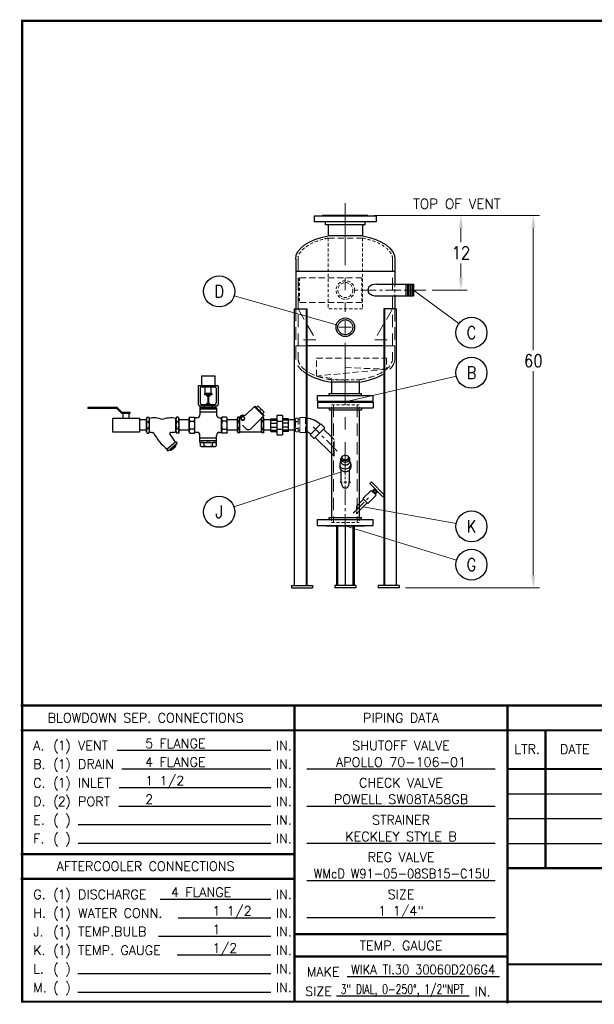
# Model space of a CAD drawing. Extents: x 0 to 254, y 0 to 158.
# Tile 1 of 3: x 0 to 92, y 0 to 158. Entities that reach past the tile are written whole.
import ezdxf
from ezdxf.enums import TextEntityAlignment as Align

# ---------------------------------------------------------------- set-up
doc = ezdxf.new("R2010")
doc.units = 0
doc.header["$LTSCALE"] = 8
doc.header["$MEASUREMENT"] = 0
for name, pattern in [('C', [2, 1.25, -0.25, 0.25, -0.25]), ('CENTER', [2, 1.25, -0.25, 0.25, -0.25]), ('CSS', [0.5, 0.3125, -0.0625, 0.0625, -0.0625]), ('H', [0.375, 0.25, -0.125]), ('HIDDEN', [0.375, 0.25, -0.125]), ('HS', [0.1875, 0.125, -0.0625]), ('HSS', [0.1025, 0.0625, -0.04])]:
    doc.linetypes.add(name, pattern=pattern)
doc.layers.get('0').update_dxf_attribs({"linetype": 'CONTINUOUS'})
doc.layers.get('DEFPOINTS').update_dxf_attribs({"linetype": 'CONTINUOUS'})
for name, color, linetype, lineweight in [('C', 4, 'C', 13), ('CSS', 4, 'CSS', 13), ('H', 5, 'H', 13), ('Hidden', 5, 'HIDDEN', 13), ('HS', 5, 'HS', 13), ('HSS', 5, 'HSS', 13), ('LEADER', 41, 'CONTINUOUS', 13)]:
    doc.layers.add(name, color=color, linetype=linetype, lineweight=lineweight)
for name, color, linetype in [('D', 2, 'CONTINUOUS'), ('Legs', 1, 'CONTINUOUS'), ('PIPING', 4, 'CONTINUOUS'), ('Q', 4, 'CONTINUOUS'), ('X', 1, 'CONTINUOUS')]:
    doc.layers.add(name, color=color, linetype=linetype)
doc.styles.add('094', font='SIMPLEX', dxfattribs={"height": 0.094})
doc.styles.add('SIMPLEX', font='simplex', dxfattribs={"height": 0.25})
doc.styles.get("Standard").update_dxf_attribs({"font": 'SIMPLEX.shx', "width": 0.875})
doc.dimstyles.get("Standard").update_dxf_attribs({"dimscale": 16, "dimtxt": 0.125, "dimasz": 0.125, "dimexe": 0.0625, "dimexo": 0.0625, "dimgap": 0.04375, "dimtad": 0, "dimtih": 1, "dimtoh": 1, "dimdec": 4, "dimzin": 12, "dimdsep": 46, "dimlunit": 5, "dimtxsty": 'Standard', "dimcen": -0.0625, "dimclrd": 256, "dimclre": 256, "dimclrt": 256, "dimadec": 0, "dimazin": 3, "dimtfac": 0.875, "dimtdec": 4, "dimtofl": 0, "dimtmove": 0, "dimatfit": 2, "dimfxl": 1, "dimtolj": 1, "dimtzin": 12, "dimlwd": 13, "dimlwe": 13, "dimarcsym": 0})

# ---------------------------------------------------------------- blocks, each defined once
blk = doc.blocks.new('*D21')
at = {"layer": 'D', "lineweight": 13, "transparency": 16777216}
for p, q in [((56.74, 126.74), (83.39, 126.74)), ((82.39, 124.74), (82.39, 105.04)), ((82.39, 68.74), (82.39, 101.64)), ((61.77, 66.74), (83.39, 66.74))]:
    blk.add_line(p, q, dxfattribs=at)
at = {"layer": 'D', "transparency": 16777216}
for points in [[(82.05, 124.74), (82.72, 124.74), (82.39, 126.74)], [(82.05, 68.74), (82.72, 68.74), (82.39, 66.74)]]:
    blk.add_solid(points, dxfattribs=at)
at = {"layer": 'DEFPOINTS', "color": 0, "transparency": 16777216}
for p in [(55.74, 126.74), (82.39, 126.74), (60.77, 66.74)]:
    blk.add_point(p, dxfattribs=at)
at = {"layer": 'D', "transparency": 16777216, "insert": (82.39, 103.34), "char_height": 2, "attachment_point": 5}
blk.add_mtext('\\A1;60', dxfattribs=at)
blk = doc.blocks.new('*D30')
at = {"layer": 'D', "lineweight": 13, "transparency": 16777216}
for p, q in [((56.74, 126.74), (71.72, 126.74)), ((70.72, 124.74), (70.72, 122.44)), ((70.72, 116.74), (70.72, 119.04)), ((66.09, 114.74), (71.72, 114.74))]:
    blk.add_line(p, q, dxfattribs=at)
at = {"layer": 'D', "transparency": 16777216}
for points in [[(70.39, 124.74), (71.05, 124.74), (70.72, 126.74)], [(70.39, 116.74), (71.05, 116.74), (70.72, 114.74)]]:
    blk.add_solid(points, dxfattribs=at)
at = {"layer": 'DEFPOINTS', "color": 0, "transparency": 16777216}
for p in [(55.74, 126.74), (65.09, 114.74), (70.72, 114.74)]:
    blk.add_point(p, dxfattribs=at)
at = {"layer": 'D', "transparency": 16777216, "insert": (70.72, 120.74), "char_height": 2, "attachment_point": 5}
blk.add_mtext('\\A1;12', dxfattribs=at)
blk = doc.blocks.new('F5150')
for p, q in [((-1, -5), (-1, 5)), ((-0.0625, 5), (-1, 5)), ((-0.0625, -5), (-0.0625, 5)), ((-1.5, -3.21875), (-1.5, 3.21875)), ((-1.5, 3.21875), (-1, 3.21875)), ((0, 3.65625), (-0.0625, 3.65625)), ((0, -3.65625), (0, 3.65625)), ((-1.5, -3.21875), (-1, -3.21875)), ((0, -3.65625), (-0.0625, -3.65625)), ((-0.0625, -5), (-1, -5))]:
    blk.add_line(p, q)
blk = doc.blocks.new('F4150')
at = {"linetype": 'CENTER'}
for p, q in [((-3.09375, 0), (-3.09375, -0.06)), ((3.09375, 0), (3.09375, -0.06))]:
    blk.add_line(p, q, dxfattribs=at)
for p, q in [((3.09375, 0), (-3.09375, 0)), ((-4.5, -0.06), (-4.5, -1)), ((4.5, -0.06), (-4.5, -0.06)), ((4.5, -1), (-4.5, -1)), ((-2.62625, -1), (-2.62625, -1.31)), ((2.62625, -1.31), (-2.62625, -1.31)), ((2.62625, -1), (2.62625, -1.31)), ((4.5, -0.06), (4.5, -1))]:
    blk.add_line(p, q)
blk = doc.blocks.new('NUT')
for p, q in [((-0.75, 0.86), (-0.87, 0.79)), ((-0.87, 0.79), (-0.87, 0.07)), ((-0.75, 0), (-0.87, 0.07)), ((0.75, 0.86), (-0.75, 0.86)), ((-0.43, 0.79), (-0.43, 0.07)), ((0.43, 0.07), (0.43, 0.79)), ((0.75, 0.86), (0.87, 0.79)), ((0.75, 0), (0.87, 0.07)), ((0.87, 0.79), (0.87, 0.07)), ((0.75, 0), (-0.75, 0))]:
    blk.add_line(p, q)
for centre, radius, start, end in [((-0.65, 0.48), 0.383, 55.6158, 124.3842), ((-0.65, 0.38), 0.383, 235.6158, 304.3842), ((0, -0.57), 1.43, 72.412, 107.588), ((0, 1.43), 1.43, 252.412, 287.588), ((0.65, 0.48), 0.383, 55.6158, 124.3842), ((0.65, 0.38), 0.383, 235.6158, 304.3842)]:
    blk.add_arc(centre, radius, start, end)
blk = doc.blocks.new('KECKLEY 2')
for p, q in [((0, 1.5), (0.16, 1.78)), ((0, -1.5), (0, 1.5)), ((0.16, 1.78), (0.53, 1.78)), ((0.16, 0.73), (0.53, 0.73)), ((0.69, 1.5), (0.53, 1.78)), ((0.69, -1.5), (0.69, 1.5)), ((6.56, 1.5), (6.72, 1.78)), ((6.56, -1.5), (6.56, 1.5)), ((7.09, 1.78), (6.72, 1.78)), ((7.09, 0.73), (6.72, 0.73)), ((7.25, 1.5), (7.09, 1.78)), ((7.25, -1.5), (7.25, 1.5)), ((0, -1.5), (0.16, -1.78)), ((0.53, -0.73), (0.16, -0.73)), ((0.16, -1.78), (0.53, -1.78)), ((0.69, -1.5), (0.53, -1.78)), ((6.56, -1.5), (6.72, -1.78)), ((6.72, -0.73), (7.09, -0.73)), ((7.09, -1.78), (6.72, -1.78)), ((7.25, -1.5), (7.09, -1.78)), ((6.46, -3.79), (4.62, -5.36)), ((6.76, -4.14), (4.92, -5.71)), ((6.46, -3.79), (6.67, -3.75)), ((6.83, -3.93), (6.67, -3.75)), ((6.76, -4.14), (6.83, -3.93)), ((4.62, -5.36), (4.55, -5.56)), ((4.71, -5.75), (4.55, -5.56)), ((4.92, -5.71), (4.71, -5.75)), ((5.32, -5.37), (5.28, -5.49)), ((5.37, -5.59), (5.28, -5.49)), ((5.49, -5.57), (5.37, -5.59)), ((5.49, -5.57), (6.53, -4.68)), ((5.58, -5.23), (5.67, -5.33)), ((6.27, -4.82), (6.18, -4.71)), ((6.36, -4.48), (6.48, -4.46)), ((6.57, -4.56), (6.48, -4.46)), ((6.53, -4.68), (6.57, -4.56))]:
    blk.add_line(p, q)
for centre, radius, start, end in [((0.93, 1.26), 0.925, 145.6158, 214.3842), ((1.74, 0), 1.74, 155.1088, 204.8912), ((-0.24, 1.26), 0.925, 325.6158, 34.3842), ((-1.05, 0), 1.74, 335.1088, 24.8912), ((1.7, -2.14), 3.78, 63.1924, 105.5362), ((5.5, -4.7), 6.29, 80.2717, 109.4351), ((7.49, 1.26), 0.925, 145.6158, 214.3842), ((8.3, 0), 1.74, 155.1088, 204.8912), ((6.32, 1.26), 0.925, 325.6158, 34.3842), ((5.51, 0), 1.74, 335.1088, 24.8912), ((0.93, -1.26), 0.925, 145.6158, 214.3842), ((-0.24, -1.26), 0.925, 325.6158, 34.3842), ((1.66, 1.76), 3.4, 253.3557, 265.5491), ((1.38, -1.88), 0.25, 28.2812, 85.5491), ((11.78, 3.72), 11.56, 208.2812, 231.7293), ((5.43, -1.86), 0.25, 92.0982, 219.9844), ((-3.62, -9.45), 11.56, 29.341, 39.9844), ((5.1, 7.24), 8.86, 272.0982, 279.5051), ((7.49, -1.26), 0.925, 145.6158, 214.3842), ((6.32, -1.26), 0.925, 325.6158, 34.3842), ((5.62, -5.58), 0.35, 96.1509, 164.9194), ((5.33, -5.24), 0.35, 276.1509, 344.9194), ((6.69, -5.92), 1.31, 112.9472, 148.1231), ((5.16, -4.13), 1.31, 292.9472, 328.1231), ((6.52, -4.8), 0.35, 96.1509, 164.9194), ((6.23, -4.47), 0.35, 276.1509, 344.9194)]:
    blk.add_arc(centre, radius, start, end)
blk = doc.blocks.new('KECKLEY  B 2')
at = {"layer": 'Q'}
blk.add_blockref('KECKLEY 2', (0, 0), dxfattribs=at)
blk = doc.blocks.new('BV1S')
at = {"layer": 'Q'}
for p, q in [((-0.24, -3.38), (-0.24, 0)), ((-0.24, 0), (1.56, 0)), ((1.56, 0), (1.56, -3.38)), ((-0.83, -1.19), (-0.95, -1.19)), ((-0.95, -1.19), (-0.95, -2.14)), ((-0.83, -1.19), (-0.83, -2.13)), ((-0.99, -2.22), (-1.52, -2.75)), ((-0.91, -2.31), (-1.44, -2.84)), ((-0.24, -1.31), (-0.83, -1.31)), ((-0.24, -2.06), (-0.83, -2.06)), ((-1.59, -2.93), (-1.59, -6.56)), ((-1.47, -2.93), (-1.47, -6.56)), ((1.56, -3.38), (-0.24, -3.38)), ((-1.59, -6.56), (-1.47, -6.56))]:
    blk.add_line(p, q, dxfattribs=at)
for centre, radius, start, end in [((-1.08, -2.14), 0.125, 315, 0), ((-1.08, -2.13), 0.25, 315, 0), ((-1.34, -2.93), 0.25, 135, 180), ((-1.35, -2.93), 0.125, 135, 180)]:
    blk.add_arc(centre, radius, start, end, dxfattribs=at)
blk = doc.blocks.new('NIBT473Y1')
for p, q in [((-2.34, 0.6), (-1.16, 1.78)), ((-1.23, 1.71), (-0.04, 0.52)), ((-1.16, 1.78), (0.03, 0.59)), ((-0.74, 1.78), (-0.95, 1.57)), ((-0.74, 1.78), (0.03, 1.01)), ((-0.35, 1.39), (-0.57, 1.18)), ((-3.37, 0.2), (-3.3, 0.34)), ((-3.37, -1.52), (-3.37, 0.2)), ((-3.15, 0.34), (-3.3, 0.34)), ((-3.08, 0.2), (-3.15, 0.34)), ((-3.08, -1.52), (-3.08, 0.2)), ((-3.08, -1.52), (-3.08, 0.2)), ((-2.68, 0.6), (-2.34, 0.6)), ((-1.68, -1.13), (0.03, 0.59)), ((-0.3, 0.2), (-0.22, 0.34)), ((-0.3, -1.52), (-0.3, 0.2)), ((-0.08, 0.34), (-0.22, 0.34)), ((0.03, 1.01), (-0.18, 0.8)), ((0, 0.2), (-0.08, 0.34)), ((0, -1.52), (0, 0.2)), ((0, -1.52), (0, 0.2)), ((-3.15, -0.16), (-3.3, -0.16)), ((-3.3, -1.15), (-3.15, -1.15)), ((-2.71, -0.66), (-2.24, -1.13)), ((-0.08, -0.16), (-0.22, -0.16)), ((-0.22, -1.15), (-0.08, -1.15)), ((-3.37, -1.52), (-3.3, -1.65)), ((-3.15, -1.65), (-3.3, -1.65)), ((-3.08, -1.52), (-3.15, -1.65)), ((-3.08, -1.52), (-0.3, -1.52)), ((-0.3, -1.52), (-0.22, -1.65)), ((-0.08, -1.65), (-0.22, -1.65)), ((0, -1.52), (-0.08, -1.65))]:
    blk.add_line(p, q)
blk.add_lwpolyline([(-2.81, 0.43), (-2.94, 0.2), (-2.81, -0.02), (-2.55, -0.02), (-2.42, 0.2), (-2.55, 0.43)], close=True)
blk.add_circle((-2.68, 0.2), 0.223)
for centre, radius, start, end in [((-2.94, 0.09), 0.439, 145.6158, 214.3842), ((-3.52, 0.09), 0.439, 325.6158, 34.3842), ((-2.68, 0.2), 0.397, 90, 180), ((0.14, 0.09), 0.439, 145.6158, 214.3842), ((-0.44, 0.09), 0.439, 325.6158, 34.3842), ((-1.73, -0.66), 1.64, 162.412, 197.588), ((-2.94, -1.4), 0.439, 145.6158, 214.3842), ((-4.72, -0.66), 1.64, 342.412, 17.588), ((-3.52, -1.4), 0.439, 325.6158, 34.3842), ((-1.96, -0.84), 0.397, 225, 315), ((1.34, -0.66), 1.64, 162.412, 197.588), ((0.14, -1.4), 0.439, 145.6158, 214.3842), ((-1.64, -0.66), 1.64, 342.412, 17.588), ((-0.44, -1.4), 0.439, 325.6158, 34.3842)]:
    blk.add_arc(centre, radius, start, end)
blk = doc.blocks.new('UNION114inS')
at = {"layer": 'Q'}
for p, q in [((1038.52, 350.22), (1040.56, 350.22)), ((1038.52, 350.22), (1038.52, 349.29)), ((1038.71, 350.22), (1038.71, 349.29)), ((1038.71, 350.17), (1038.71, 350.22)), ((1039.22, 350.22), (1039.22, 349.29)), ((1039.54, 350.17), (1039.54, 350.22)), ((1039.85, 350.22), (1039.85, 349.29)), ((1040.36, 350.22), (1040.36, 349.29)), ((1040.37, 350.17), (1040.37, 350.22)), ((1040.56, 350.22), (1040.56, 349.29)), ((1037.98, 349.29), (1037.98, 348.35)), ((1041.1, 349.29), (1037.98, 349.29)), ((1041.1, 348.35), (1037.98, 348.35)), ((1038.52, 347.41), (1038.52, 348.35)), ((1038.71, 347.41), (1038.71, 348.35)), ((1038.89, 349.29), (1038.89, 348.35)), ((1039.22, 347.41), (1039.22, 348.35)), ((1039.85, 347.41), (1039.85, 348.35)), ((1040.19, 349.29), (1040.19, 348.35)), ((1040.36, 347.41), (1040.36, 348.35)), ((1040.56, 347.41), (1040.56, 348.35)), ((1041.1, 348.35), (1041.1, 349.29)), ((1038.52, 347.41), (1040.56, 347.41)), ((1038.71, 347.41), (1038.71, 347.46)), ((1039.54, 347.41), (1039.54, 347.46)), ((1040.37, 347.41), (1040.37, 347.46))]:
    blk.add_line(p, q, dxfattribs=at)

msp = doc.modelspace()

# ---------------------------------------------------------------- linework, layer by layer
for p, q in [((49.30444, 125.2365), (49.30444, 123.48695)), ((54.86744, 125.2365), (54.86744, 123.48695)), ((54.86744, 123.48695), (49.30444, 123.48695)), ((44.08594, 119.7365), (44.08594, 111.7365)), ((60.08594, 119.7365), (60.08594, 115.6865)), ((60.08594, 119.7365), (60.08594, 115.6865)), ((60.08594, 117.7365), (44.08594, 117.7365)), ((57.15692, 115.6865), (63.08594, 115.6865)), ((61.83594, 115.6865), (61.83594, 113.7865)), ((62.08594, 115.6865), (62.08594, 113.7865)), ((62.33594, 115.6865), (62.33594, 113.7865)), ((62.58594, 115.6865), (62.58594, 113.7865)), ((62.83594, 115.6865), (62.83594, 113.7865)), ((63.08594, 115.6865), (63.08594, 113.7865)), ((63.08594, 115.6865), (63.08594, 113.7865)), ((57.15692, 113.7865), (63.08594, 113.7865)), ((60.08594, 113.7865), (60.08594, 111.7365)), ((58.31204, 105.7365), (45.85984, 105.7365)), ((54.33594, 99.89797), (49.83594, 99.89797)), ((49.83594, 99.89797), (49.83594, 98.0465)), ((54.33594, 99.89797), (54.33594, 98.0465)), ((49.83594, 95.4265), (49.83594, 78.0465)), ((54.33594, 95.4265), (54.33594, 78.0465)), ((49.83594, 91.08001), (48.58738, 92.32857)), ((49.83594, 88.393), (47.24388, 90.98507)), ((51.42844, 83.7365), (51.42844, 85.69436)), ((52.74344, 83.7365), (52.74344, 85.69436)), ((54.33594, 80.33047), (55.02349, 81.01802)), ((54.33594, 79.14254), (55.61746, 80.42405)), ((15.32657, 40.53094), (40.07728, 40.53094)), ((16.08525, 37.53094), (40.07728, 37.53094)), ((45.89554, 37.52626), (76.23142, 37.52626)), ((15.63886, 34.53094), (40.07728, 34.53094)), ((15.60242, 31.53094), (40.07728, 31.53094)), ((45.89554, 31.53562), (76.23142, 31.53562)), ((9.04195, 28.53094), (40.07728, 28.53094)), ((9.04195, 25.53094), (40.07728, 25.53094)), ((45.89554, 25.53562), (76.23142, 25.53562)), ((45.89554, 19.53562), (76.23142, 19.53562)), ((22.22018, 16.53094), (40.07728, 16.53094)), ((25.12289, 13.53094), (40.07728, 13.53094)), ((45.89554, 13.53562), (76.23142, 13.53562)), ((21.96809, 10.53094), (40.07728, 10.53094)), ((24.98572, 7.53094), (40.07728, 7.53094)), ((8.95676, 4.53094), (40.07728, 4.53094)), ((52.3588, 4.05983), (76.94733, 4.05983)), ((8.95676, 1.53094), (40.07728, 1.53094)), ((50.67154, 0.90279), (72.04804, 0.90279))]:
    msp.add_line(p, q)
for radius in [1.5, 1.203]:
    msp.add_circle((52.08594, 108.7365), radius)
at = {"extrusion": (0, 0, -1)}
for start_param, end_param in [(3.141592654, 4.357285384), (5.067492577, 6.283185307)]:
    msp.add_ellipse((52.08594, 119.7365), major_axis=(8, 0), ratio=0.5, start_param=start_param, end_param=end_param, dxfattribs=at)
for centre, major_axis, ratio, start_param, end_param in [((57.15692, 114.7365), (-1.45766, 0), 0.651730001, 4.71238898, 7.853981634), ((52.08594, 103.7365), (8, 0), 0.5, 3.82049458, 4.42729254), ((52.08594, 103.7365), (8, 0), 0.5, 4.997485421, 5.604283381), ((52.08594, 83.7365), (0, -0.92985), 0.707106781, 4.71238898, 7.853981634)]:
    msp.add_ellipse(centre, major_axis=major_axis, ratio=ratio, start_param=start_param, end_param=end_param)
at = {"layer": 'C'}
for p, q in [((52.08594, 128.7365), (52.08594, 111.2365)), ((52.08594, 106.2365), (52.08594, 84.894))]:
    msp.add_line(p, q, dxfattribs=at)
at = {"layer": 'CSS'}
for p, q in [((65.08594, 114.7365), (53.18628, 114.7365)), ((50.79794, 88.7745), (46.91267, 92.65978)), ((52.08594, 82.579), (52.08594, 74.7365)), ((53.37394, 78.7745), (56.05183, 81.45239))]:
    msp.add_line(p, q, dxfattribs=at)
at = {"layer": 'D'}
for centre in [(31.75219, 114.51376), (72.4197, 107.86594), (72.4197, 101.39882), (31.75219, 78.97925), (72.4197, 76.62407), (72.4197, 70.45257)]:
    msp.add_circle(centre, 2.5, dxfattribs=at)
at = {"layer": 'H'}
for p, q in [((44.46094, 119.7365), (44.46094, 103.7365)), ((59.71094, 119.7365), (59.71094, 103.73099)), ((44.08594, 111.7365), (44.08594, 105.7365)), ((60.08594, 111.7365), (60.08594, 105.7365)), ((50.17294, 96.2365), (50.17294, 77.2365)), ((53.99894, 96.2365), (53.99894, 77.2365))]:
    msp.add_line(p, q, dxfattribs=at)
at = {"layer": 'Hidden'}
for p, q in [((44.46094, 111.7365), (47.34769, 106.7365)), ((59.71106, 111.72714), (56.82431, 106.72714)), ((47.34769, 106.7365), (44.46094, 106.7365)), ((56.82431, 106.72714), (59.71106, 106.72714)), ((45.85984, 105.7365), (44.08594, 105.7365)), ((44.08594, 103.7365), (44.08594, 105.7365)), ((58.31204, 105.7365), (60.08594, 105.7365)), ((60.08594, 103.7365), (60.08594, 105.7365)), ((52.08587, 100.11154), (52.08594, 103.7365))]:
    msp.add_line(p, q, dxfattribs=at)
at = {"layer": 'Hidden', "extrusion": (0, 0, -1)}
for start_param, end_param in [(5.604283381, 6.283185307), (3.141592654, 3.82049458)]:
    msp.add_ellipse((52.08594, 103.7365), major_axis=(-8, 0), ratio=0.5, start_param=start_param, end_param=end_param, dxfattribs=at)
at = {"layer": 'HS'}
for p, q in [((54.86744, 123.10537), (49.30444, 123.10537)), ((54.76861, 116.7365), (44.46094, 116.7365)), ((54.76861, 112.7365), (44.46094, 112.7365)), ((47.46094, 103.7365), (58.71094, 103.7365)), ((47.46094, 100.87156), (47.46094, 103.7365)), ((52.08594, 102.2365), (52.08594, 103.7365)), ((58.71094, 103.7365), (58.71094, 101.97117)), ((58.71094, 101.97117), (47.46094, 100.87156)), ((52.08591, 102.23651), (58.71094, 101.97117)), ((47.46094, 100.87156), (52.08587, 100.11154)), ((44.04066, 93.79228), (43.93871, 93.79228)), ((44.04066, 93.92361), (44.12652, 94.07233)), ((44.04066, 93.92361), (44.04066, 92.00094)), ((44.12652, 94.07233), (44.49305, 94.07233)), ((44.49305, 94.07233), (44.49305, 91.85223)), ((44.49305, 93.9123), (44.76397, 93.9123)), ((44.76397, 94.18103), (44.76397, 91.74353)), ((44.76397, 94.18103), (45.64311, 94.18103)), ((45.64311, 94.18103), (45.64311, 91.74353)), ((44.04066, 92.13228), (43.93871, 92.13228)), ((44.49305, 93.5173), (44.12652, 93.5173)), ((44.12652, 92.40725), (44.49305, 92.40725)), ((44.04066, 92.00094), (44.12652, 91.85223)), ((44.12652, 91.85223), (44.49305, 91.85223)), ((44.49305, 92.01226), (44.76397, 92.01226)), ((44.76397, 91.74353), (45.64311, 91.74353)), ((50.29794, 87.931), (50.29794, 90.61801))]:
    msp.add_line(p, q, dxfattribs=at)
for centre, radius, start, end in [((44.53206, 93.79482), 0.4914, 145.6157525, 214.3842475), ((45.64311, 90.6276), 3.42156, 87.453476, 90), ((45.87746, 92.96228), 1.8368, 162.4120462, 197.5879538), ((44.53206, 92.12974), 0.4914, 145.6157525, 214.3842475), ((45.64311, 90.6276), 1.2478, 83.0021646, 90)]:
    msp.add_arc(centre, radius, start, end, dxfattribs=at)
for points, knots in [([(44.46094, 103.74082), (44.45999, 103.42113), (44.55204, 103.09897), (44.95324, 102.43543), (45.27264, 102.09702), (46.12794, 101.47057), (46.66263, 101.1832), (47.8932, 100.69934), (48.58869, 100.50272), (49.49645, 100.33137), (49.66526, 100.30283), (49.83594, 100.27722)], [9.423445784, 9.423445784, 9.423445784, 9.423445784, 9.718359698, 9.718359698, 10.023769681, 10.023769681, 10.329179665, 10.329179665, 10.634589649, 10.634589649, 10.703195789, 10.703195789, 10.703195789, 10.703195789]), ([(54.33594, 100.27761), (54.96185, 100.37192), (55.56285, 100.50499), (56.95465, 100.92596), (57.68688, 101.25786), (58.73391, 101.94981), (59.09761, 102.29474), (59.57846, 102.98982), (59.69735, 103.33597), (59.71058, 103.6968), (59.71094, 103.71665), (59.71094, 103.7365)], [5.004795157, 5.004795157, 5.004795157, 5.004795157, 5.256429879, 5.256429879, 5.635482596, 5.635482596, 5.950170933, 5.950170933, 6.264859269, 6.264859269, 6.283185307, 6.283185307, 6.283185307, 6.283185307])]:
    msp.add_open_spline(points, degree=3, knots=knots, dxfattribs=at)
msp.add_point((44.76397, 92.96228), dxfattribs=at)
at = {"layer": 'HSS'}
for p, q in [((49.30444, 123.10537), (49.30444, 111.7365)), ((54.86744, 123.10537), (54.86744, 111.7365)), ((44.56335, 116.7365), (44.56335, 112.7365)), ((44.68667, 116.7365), (44.68667, 112.7365)), ((54.72463, 116.7365), (54.72463, 112.7365)), ((54.76861, 116.7365), (54.76861, 112.7365)), ((60.08594, 115.6865), (60.08594, 113.7865)), ((54.86744, 111.7365), (49.30444, 111.7365)), ((49.83594, 100.27761), (49.83594, 99.89797)), ((54.33594, 100.27761), (49.83594, 100.27761)), ((54.33594, 100.27761), (54.33594, 99.89797)), ((49.83594, 96.2365), (54.33594, 96.2365)), ((49.83594, 95.4265), (49.83594, 96.2365)), ((54.33594, 95.4265), (54.33594, 96.2365)), ((50.29794, 90.61801), (49.83594, 91.08001)), ((50.29794, 87.931), (49.83594, 88.393)), ((53.87394, 79.86847), (54.33594, 80.33047)), ((53.87394, 79.86847), (53.87394, 78.68054)), ((49.83594, 78.0465), (49.83594, 77.2365)), ((53.87394, 78.68054), (54.33594, 79.14254)), ((54.33594, 78.0465), (54.33594, 77.2365)), ((49.83594, 77.2365), (54.33594, 77.2365))]:
    msp.add_line(p, q, dxfattribs=at)
for radius in [1.5, 1.203]:
    msp.add_circle((52.08594, 114.7365), radius, dxfattribs=at)
for points, knots in [([(44.46094, 119.7365), (44.46094, 120.04841), (44.54941, 120.363), (44.92636, 120.99943), (45.21693, 121.31878), (45.99271, 121.91625), (46.47697, 122.19374), (47.59599, 122.67179), (48.23041, 122.87247), (49.04099, 123.05304), (49.17198, 123.0801), (49.30444, 123.10537)], [3.141592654, 3.141592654, 3.141592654, 3.141592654, 3.429506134, 3.429506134, 3.717419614, 3.717419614, 4.005333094, 4.005333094, 4.293246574, 4.293246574, 4.347900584, 4.347900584, 4.347900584, 4.347900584]), ([(54.86744, 123.10537), (55.41321, 123.00124), (55.93401, 122.86651), (57.1785, 122.45017), (57.84222, 122.12788), (58.8819, 121.40667), (59.25543, 121.00898), (59.63429, 120.31906), (59.71094, 120.0268), (59.71094, 119.7365)], [5.076877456, 5.076877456, 5.076877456, 5.076877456, 5.302068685, 5.302068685, 5.658646, 5.658646, 6.015223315, 6.015223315, 6.283185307, 6.283185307, 6.283185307, 6.283185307])]:
    msp.add_open_spline(points, degree=3, knots=knots, dxfattribs=at)
at = {"layer": 'LEADER'}
for p, q in [((70.40635, 109.34797), (63.08594, 114.7365)), ((34.157, 113.8305), (50.64305, 109.14646)), ((69.98293, 100.8401), (52.08594, 96.7365)), ((34.12804, 79.75728), (51.48932, 85.44263)), ((52.08594, 84.2365), (52.08594, 84.644)), ((51.58594, 83.7365), (51.17844, 83.7365)), ((51.83594, 83.7365), (52.33594, 83.7365)), ((52.08594, 83.4865), (52.08594, 83.9865)), ((52.08594, 83.2365), (52.08594, 82.829)), ((52.58594, 83.7365), (52.99344, 83.7365)), ((69.95972, 77.06962), (54.9767, 79.78329)), ((70.03116, 71.19072), (52.08594, 76.7365))]:
    msp.add_line(p, q, dxfattribs=at)
at = {"layer": 'LEADER', "color": 41}
for p, q in [((52.08594, 107.7365), (52.08594, 109.7365)), ((51.08594, 108.7365), (53.08594, 108.7365))]:
    msp.add_line(p, q, dxfattribs=at)
at = {"layer": 'Legs'}
for p, q in [((43.86328, 111.7365), (45.85984, 111.7365)), ((43.86328, 111.7365), (43.86328, 67.1115)), ((45.79514, 111.7365), (45.79514, 67.1115)), ((45.85984, 111.7365), (45.85984, 67.1115)), ((60.3086, 111.7365), (58.31204, 111.7365)), ((58.31204, 111.7365), (58.31204, 67.1115)), ((58.37675, 111.7365), (58.37675, 67.1115)), ((60.3086, 111.7365), (60.3086, 67.1115)), ((50.67173, 76.7365), (50.67173, 67.1115)), ((50.84851, 76.7365), (50.84851, 67.1115)), ((52.08594, 76.7365), (52.08594, 67.1115)), ((53.32338, 76.7365), (53.32338, 67.1115)), ((53.50016, 76.7365), (53.50016, 67.1115)), ((43.40053, 67.1115), (46.77553, 67.1115)), ((43.40053, 67.1115), (43.40053, 66.7365)), ((43.40053, 66.7365), (46.77553, 66.7365)), ((46.77553, 67.1115), (46.77553, 66.7365)), ((50.39844, 67.1115), (50.39844, 66.7365)), ((53.77344, 67.1115), (50.39844, 67.1115)), ((53.77344, 66.7365), (50.39844, 66.7365)), ((53.77344, 67.1115), (53.77344, 66.7365)), ((60.77136, 67.1115), (57.39636, 67.1115)), ((57.39636, 67.1115), (57.39636, 66.7365)), ((60.77136, 66.7365), (57.39636, 66.7365)), ((60.77136, 67.1115), (60.77136, 66.7365))]:
    msp.add_line(p, q, dxfattribs=at)
at = {"layer": 'PIPING'}
for p, q in [((28.86985, 89.52271), (28.69728, 89.62235)), ((28.86985, 89.52271), (31.10092, 89.52271)), ((31.10092, 89.52271), (31.27349, 89.62235))]:
    msp.add_line(p, q, dxfattribs=at)
for centre, radius, start, end in [((29.0193, 90.09293), 0.57022, 235.6157525, 304.3842475), ((29.98538, 91.65415), 2.13143, 252.4120462, 287.5879538), ((30.95147, 90.09293), 0.57022, 235.6157525, 304.3842475)]:
    msp.add_arc(centre, radius, start, end, dxfattribs=at)
at = {"layer": 'Q'}
for p, q in [((28.89888, 100.89624), (31.07189, 100.89624)), ((28.89888, 100.89624), (28.89888, 99.31603)), ((31.07189, 100.89624), (31.07189, 99.31603)), ((31.58897, 99.31603), (28.3818, 99.31603)), ((28.3818, 99.31603), (28.3818, 96.30969)), ((28.67583, 98.89454), (28.67583, 96.55533)), ((28.92147, 99.14017), (31.0493, 99.14017)), ((29.51112, 98.06294), (29.51112, 99.14017)), ((30.45964, 98.06294), (30.45964, 99.14017)), ((31.29494, 98.89454), (31.29494, 96.55533)), ((31.58897, 99.31603), (31.58897, 96.30969)), ((30.58776, 98.06294), (29.38301, 98.06294)), ((29.38301, 98.06294), (29.38301, 97.83856)), ((30.58776, 97.83856), (29.38301, 97.83856)), ((29.7475, 97.6192), (29.7475, 97.83856)), ((30.22327, 97.83856), (29.7475, 97.83856)), ((30.22327, 97.6192), (29.7475, 97.6192)), ((29.91948, 97.6192), (29.91948, 96.4952)), ((30.05129, 97.6192), (30.05129, 96.4952)), ((30.22327, 97.83856), (30.22327, 97.6192)), ((30.58776, 98.06294), (30.58776, 97.83856)), ((28.62744, 96.06406), (31.34333, 96.06406)), ((31.31951, 95.76273), (28.65126, 95.76273)), ((28.65126, 95.76273), (28.65126, 94.62284)), ((31.31951, 95.51874), (28.65126, 95.51874)), ((28.69728, 95.76273), (28.69728, 96.06406)), ((28.92147, 96.30969), (31.0493, 96.30969)), ((29.34133, 96.06406), (29.34133, 95.76273)), ((29.76214, 96.4952), (30.20863, 96.4952)), ((29.76214, 96.39922), (29.76214, 96.4952)), ((30.20863, 96.39922), (29.76214, 96.39922)), ((29.82912, 96.39922), (29.80495, 96.38526)), ((29.82912, 96.39922), (29.80495, 96.38526)), ((29.80495, 96.38526), (29.80495, 96.32365)), ((29.82912, 96.30969), (29.80495, 96.32365)), ((29.82912, 96.39922), (30.14165, 96.39922)), ((29.82912, 96.30969), (30.14165, 96.30969)), ((29.89517, 96.32365), (29.89517, 96.38526)), ((30.0756, 96.38526), (30.0756, 96.32365)), ((30.14165, 96.39922), (30.16582, 96.38526)), ((30.14165, 96.30969), (30.16582, 96.32365)), ((30.16582, 96.38526), (30.16582, 96.32365)), ((30.20863, 96.4952), (30.20863, 96.39922)), ((30.62944, 95.76273), (30.62944, 96.06406)), ((31.27349, 95.76273), (31.27349, 96.06406)), ((31.31951, 95.76273), (31.31951, 94.62284)), ((20.0256, 93.79228), (18.8874, 93.79228)), ((26.91766, 93.79228), (25.27946, 93.79228)), ((26.91766, 94.07781), (27.0173, 94.25039)), ((26.91766, 91.84674), (26.91766, 94.07781)), ((27.0173, 94.25039), (27.73904, 94.25039)), ((27.83867, 94.07781), (27.73904, 94.25039)), ((28.15999, 94.13158), (27.80763, 94.13158)), ((27.83867, 91.84674), (27.83867, 94.07781)), ((31.31951, 95.04836), (28.65126, 95.04836)), ((31.81078, 94.13158), (32.16314, 94.13158)), ((32.1321, 94.07781), (32.23173, 94.25039)), ((32.1321, 91.84674), (32.1321, 94.07781)), ((32.95347, 94.25039), (32.23173, 94.25039)), ((33.05311, 94.07781), (32.95347, 94.25039)), ((33.05311, 91.84674), (33.05311, 94.07781)), ((34.69131, 93.79228), (33.05311, 93.79228)), ((40.08996, 93.79228), (38.95176, 93.79228)), ((43.86328, 93.79228), (42.90246, 93.79228)), ((20.0256, 92.13228), (18.8874, 92.13228)), ((26.91766, 92.13228), (25.27946, 92.13228)), ((27.0173, 93.60633), (27.73904, 93.60633)), ((27.73904, 92.31822), (27.0173, 92.31822)), ((32.95347, 93.60633), (32.23173, 93.60633)), ((32.23173, 92.31822), (32.95347, 92.31822)), ((34.69131, 92.13228), (33.05311, 92.13228)), ((40.08996, 92.13228), (38.95176, 92.13228)), ((43.86328, 92.13228), (42.90246, 92.13228)), ((48.15577, 93.14025), (46.4322, 91.41668)), ((48.77742, 92.5186), (47.05384, 90.79503)), ((48.77742, 92.5186), (48.15577, 93.14025)), ((26.91766, 91.84674), (27.0173, 91.67417)), ((27.0173, 91.67417), (27.73904, 91.67417)), ((27.83867, 91.84674), (27.73904, 91.67417)), ((28.15999, 91.79298), (27.80763, 91.79298)), ((28.65126, 90.87619), (28.65126, 91.30171)), ((31.31951, 90.87619), (28.65126, 90.87619)), ((28.65126, 90.16182), (28.65126, 90.87619)), ((31.31951, 90.87619), (31.31951, 91.30171)), ((31.31951, 90.16182), (31.31951, 90.87619)), ((31.81078, 91.79298), (32.16314, 91.79298)), ((32.1321, 91.84674), (32.23173, 91.67417)), ((32.95347, 91.67417), (32.23173, 91.67417)), ((33.05311, 91.84674), (32.95347, 91.67417)), ((46.4322, 91.41668), (47.05384, 90.79503)), ((31.31951, 90.40582), (28.65126, 90.40582)), ((28.86985, 90.16182), (28.65126, 90.16182)), ((28.86985, 90.16182), (28.69728, 90.06218)), ((28.86985, 90.16182), (28.69728, 90.06218)), ((28.69728, 90.06218), (28.69728, 89.62235)), ((28.86985, 90.16182), (31.10092, 90.16182)), ((29.34133, 89.62235), (29.34133, 90.06218)), ((30.62944, 90.06218), (30.62944, 89.62235)), ((31.10092, 90.16182), (31.31951, 90.16182)), ((31.10092, 90.16182), (31.27349, 90.06218)), ((31.27349, 90.06218), (31.27349, 89.62235)), ((51.34961, 87.08084), (51.34961, 87.52278)), ((51.55468, 87.9425), (52.08594, 88.15939)), ((51.55468, 87.3655), (51.55468, 87.9425)), ((52.08594, 87.29184), (51.55468, 87.50873)), ((52.08594, 87.14861), (51.55468, 87.3655)), ((52.08594, 88.15939), (52.61721, 87.9425)), ((52.61721, 87.50873), (52.08594, 87.29184)), ((52.61721, 87.3655), (52.08594, 87.14861)), ((52.61721, 87.3655), (52.61721, 87.9425)), ((52.82227, 87.08084), (52.82227, 87.52278)), ((51.17969, 86.63648), (51.17969, 86.19454)), ((52.99219, 86.63648), (52.99219, 86.19454)), ((56.01621, 83.53809), (56.28137, 83.80326)), ((58.13753, 81.41677), (56.01621, 83.53809)), ((58.40269, 81.68194), (56.28137, 83.80326)), ((56.85413, 82.55168), (56.92838, 82.62592)), ((56.24678, 82.4393), (54.92449, 81.11701)), ((54.92449, 81.11701), (55.71645, 80.32505)), ((55.71645, 80.32505), (57.03874, 81.64734)), ((57.03874, 81.64734), (56.24678, 82.4393)), ((56.59891, 82.29646), (56.49427, 82.19182)), ((56.57043, 82.20009), (56.79953, 81.971)), ((56.57871, 82.27625), (56.87569, 81.97927)), ((56.79125, 81.89483), (56.89589, 81.99947)), ((57.22536, 82.32894), (57.15112, 82.25469)), ((58.40269, 81.68194), (58.13753, 81.41677))]:
    msp.add_line(p, q, dxfattribs=at)
for centre, radius, start, end in [((28.92147, 98.89454), 0.24563, 90, 180), ((31.0493, 98.89454), 0.24563, 0, 90), ((28.62744, 96.30969), 0.24563, 180, 270), ((28.92147, 96.55533), 0.24563, 180, 270), ((29.85006, 96.31934), 0.07988, 55.6157525, 124.3842475), ((29.85006, 96.38957), 0.07988, 235.6157525, 304.3842475), ((29.98538, 96.10065), 0.29857, 72.4120462, 107.5879538), ((29.98538, 96.60826), 0.29857, 252.4120462, 287.5879538), ((30.12071, 96.31934), 0.07988, 55.6157525, 124.3842475), ((30.12071, 96.38957), 0.07988, 235.6157525, 304.3842475), ((31.0493, 96.55533), 0.24563, 270, 360), ((31.34333, 96.30969), 0.24563, 270, 360), ((27.48789, 93.92836), 0.57022, 145.6157525, 214.3842475), ((27.26845, 93.92836), 0.57022, 325.6157525, 34.3842475), ((28.15999, 94.62284), 0.49127, 270, 0), ((31.81078, 94.62284), 0.49127, 180, 270), ((32.70232, 93.92836), 0.57022, 145.6157525, 214.3842475), ((32.48288, 93.92836), 0.57022, 325.6157525, 34.3842475), ((45.64311, 90.6276), 3.42156, 45, 86.3683681), ((29.0491, 92.96228), 2.13143, 162.4120462, 197.5879538), ((27.48789, 91.9962), 0.57022, 145.6157525, 214.3842475), ((25.70724, 92.96228), 2.13143, 342.4120462, 17.5879538), ((27.26845, 91.9962), 0.57022, 325.6157525, 34.3842475), ((34.26353, 92.96228), 2.13143, 162.4120462, 197.5879538), ((32.70232, 91.9962), 0.57022, 145.6157525, 214.3842475), ((30.92167, 92.96228), 2.13143, 342.4120462, 17.5879538), ((32.48288, 91.9962), 0.57022, 325.6157525, 34.3842475), ((28.15999, 91.30171), 0.49127, 0, 90), ((31.81078, 91.30171), 0.49127, 90, 180), ((45.64311, 90.6276), 1.2478, 45, 79.997748), ((29.0193, 89.5916), 0.57022, 55.6157525, 124.3842475), ((29.98538, 88.03039), 2.13143, 72.4120462, 107.5879538), ((30.95147, 89.5916), 0.57022, 55.6157525, 124.3842475)]:
    msp.add_arc(centre, radius, start, end, dxfattribs=at)
for centre, major_axis, ratio, start_param, end_param in [((52.08594, 87.52278), (-0.73633, 0), 0.707106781, 5.518362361, 10.189600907), ((52.08594, 86.63648), (-0.90625, 0), 0.801973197, 5.659783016, 10.048180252), ((52.08594, 86.19454), (-0.90625, 0), 0.801973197, 0, 3.141592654), ((52.08594, 87.08084), (-0.73633, 0), 0.707106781, 0, 3.141592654)]:
    msp.add_ellipse(centre, major_axis=major_axis, ratio=ratio, start_param=start_param, end_param=end_param, dxfattribs=at)
at = {"layer": 'X'}
for p, q in [((78.23142, 33.51045), (185.77808, 33.51045)), ((78.23142, 29.51045), (185.77808, 29.51045)), ((78.23142, 25.51045), (185.77808, 25.51045)), ((78.23142, 21.51045), (185.77808, 21.51045))]:
    msp.add_line(p, q, dxfattribs=at)
at = {"layer": 'X', "const_width": 0.352}
msp.add_lwpolyline([(0, 158.16061), (254.17189, 158.16061), (254.17189, 0), (0, 0)], close=True, dxfattribs=at)
for points in [[(-0.22192, 47.73842), (254.17189, 47.73842)], [(43.89554, 0), (43.89554, 47.73842)], [(78.23142, -0.26158), (78.23142, 47.73842)], [(-0.22192, 43.73842), (47.77808, 43.73842)], [(47.77808, 43.73842), (185.77808, 43.73842)], [(84.3478, 21.51045), (84.3478, 43.73842)], [(78.23142, 37.51045), (185.77808, 37.51045)], [(-0.22192, 23.78741), (43.89554, 23.78741)], [(78.23142, 21.51045), (185.77808, 21.51045)], [(-0.22192, 19.78741), (43.89554, 19.78741)], [(43.89554, 10.87215), (78.23142, 10.87215)], [(43.89554, 7.28054), (78.23142, 7.28054)], [(78.23142, 6.01443), (185.77808, 6.01443)]]:
    msp.add_lwpolyline(points, dxfattribs=at)

# ---------------------------------------------------------------- block references
for name, p, rotation in [('F5150', (52.08594, 126.7365), 90), ('F4150', (52.08594, 96.7365), 180), ('UNION114inS', (390.3145, -946.57656), 90), ('F4150', (52.08594, 76.7365), 180)]:
    msp.add_blockref(name, p, dxfattribs=dict(rotation=rotation))
at = {"xscale": -1}
msp.add_blockref('F4150', (52.08594, 96.7365), dxfattribs=at)
at = {"layer": 'Q'}
for name, p, xscale, yscale, zscale, rotation in [('BV1S', (18.8874, 93.79228), 1.262357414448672, 1.262357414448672, 1.262357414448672, 270), ('NUT', (57.00262, 82.40319), -0.4199999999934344, 0.4199999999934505, 0.4199999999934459, 135.0000000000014)]:
    msp.add_blockref(name, p, dxfattribs=dict(at, xscale=xscale, yscale=yscale, zscale=zscale, rotation=rotation))
for name, p, xscale, yscale, zscale in [('NIBT473Y1', (38.95176, 93.79228), 1.262357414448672, 1.262357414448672, 1.262357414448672), ('KECKLEY  B 2', (20.0256, 92.96228), 0.7246711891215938, 0.7246711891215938, 0.7246711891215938)]:
    msp.add_blockref(name, p, dxfattribs=dict(at, xscale=xscale, yscale=yscale, zscale=zscale))

# ---------------------------------------------------------------- texts
at = {"style": '094'}
for s, p in [('A.', (1.77808, 40.53094)), ('( )', (5.00132, 40.53094)), ('VENT', (9.00132, 40.53094)), ('5 FLANGE', (19.82037, 40.87449)), ('IN.', (40.89554, 40.53094)), ('B.', (1.77808, 37.53071)), ('( )', (5.00132, 37.53071)), ('DRAIN', (9.00132, 37.53071)), ('4 FLANGE', (19.82037, 37.87426)), ('IN.', (40.89554, 37.53094)), ('C.', (1.77808, 34.53048)), ('( )', (5.00132, 34.53048)), ('INLET', (9.00132, 34.53048)), ('1 1/2', (19.82037, 34.87403)), ('IN.', (40.89554, 34.53094)), ('2', (19.82037, 31.8738)), ('D.', (1.77808, 31.53026)), ('( )', (5.00132, 31.53026)), ('PORT', (9.00132, 31.53026)), ('IN.', (40.89554, 31.53094)), ('( )', (5.00132, 28.53003)), ('E.', (1.77808, 28.53003)), ('IN.', (40.89554, 28.53094)), ('F.', (1.77808, 25.5298)), ('( )', (5.00132, 25.5298)), ('IN.', (40.89554, 25.53094)), ('G.', (1.78795, 16.52911)), ('( )', (5.00132, 16.52911)), ('DISCHARGE', (9.00132, 16.5298)), ('4 FLANGE', (23.96911, 16.87312)), ('IN.', (40.89554, 16.53094)), ('H.', (1.77808, 13.52888)), ('( ) ', (5.00132, 13.52888)), ('WATER CONN.', (9.00132, 13.5298)), ('1 1/2', (30.67104, 13.87312)), ('IN.', (40.89554, 13.53094)), ('J.', (1.77808, 10.52866)), ('( )', (5.00132, 10.52866)), ('TEMP.BULB', (9.00132, 10.52957)), ('1', (30.67104, 10.87312)), ('IN.', (40.89554, 10.53094)), ('K.', (1.77808, 7.52843)), ('( )', (5.00132, 7.52843)), ('TEMP. GAUGE', (9.00132, 7.52934)), ('1/2', (30.67104, 7.87289)), ('IN.', (40.89554, 7.53094)), ('L.', (1.77808, 4.5282)), ('( )', (5.00132, 4.5282)), ('IN.', (40.89554, 4.53094)), ('MAKE', (45.87485, 4.05983)), ('( )', (5.00132, 1.52797)), ('M.', (1.77808, 1.52797)), ('IN.', (40.89554, 1.53094)), ('SIZE', (45.61315, 0.90256)), ('IN.', (72.93646, 0.85331))]:
    msp.add_text(s, height=1.504, dxfattribs=at).set_placement(p)
for s, p in [('1', (6.3855, 40.54562)), ('SHUTOFF VALVE', (61.06348, 40.52626)), ('1', (6.3855, 37.53854)), ('APOLLO 70-106-01', (61.06348, 37.87449)), ('1', (6.3855, 34.53145)), ('CHECK VALVE', (61.06348, 34.53539)), ('POWELL SW08TA58GB', (61.06348, 31.87894)), ('2', (6.3855, 31.52437)), ('STRAINER', (61.06348, 28.53516)), ('KECKLEY STYLE B', (61.06348, 25.87871)), ('REG VALVE', (61.06348, 22.53493)), ('1', (6.3855, 16.50311)), ('SIZE', (61.06348, 16.53493)), ('1', (6.3855, 13.50311)), ('1 1/4"', (61.06348, 13.87848)), ('1', (6.3855, 10.50311)), ('1', (6.3855, 7.49602))]:
    msp.add_text(s, height=1.504, dxfattribs=at).set_placement(p, align=Align.CENTER)
for s, width, p, p2 in [('WMcD W91-05-08SB15-C15U', 0.840217, (46.97862, 19.87848), (75.38149, 19.87848)), ('WIKA TI.30 30060D206G4', 0.799414, (53.01903, 4.42197), (76.26385, 4.42197)), ('3" DIAL, 0-250%%D, 1/2"NPT', 0.656305, (51.33339, 1.24611), (71.26305, 1.24611))]:
    msp.add_text(s, height=1.504, dxfattribs=dict(at, width=width)).set_placement(p, p2, align=Align.FIT)
at = {"layer": 'D', "style": 'SIMPLEX'}
msp.add_text('TOP OF VENT', height=1.6, dxfattribs=at).set_placement((70.0645, 127.84434), align=Align.CENTER)
at = {"layer": 'D', "width": 0.875}
for s, p in [('D', (31.75219, 114.51376)), ('C', (72.4197, 107.86594)), ('B', (72.4197, 101.39882)), ('J', (31.75219, 78.97925)), ('K', (72.4197, 76.62407)), ('G', (72.4197, 70.45257))]:
    msp.add_text(s, height=2, dxfattribs=at).set_placement(p, align=Align.MIDDLE)
at = {"layer": 'X', "style": '094'}
for s, p in [('BLOWDOWN SEP. CONNECTIONS', (19.89554, 45.01393)), ('PIPING DATA', (61.06348, 45.01393)), ('LTR.', (81.40071, 39.95526)), ('DATE', (89.07149, 39.95526)), ('AFTERCOOLER CONNECTIONS', (19.89554, 21.06292)), ('TEMP. GAUGE', (61.06348, 8.27013))]:
    msp.add_text(s, height=1.504, dxfattribs=at).set_placement(p, align=Align.CENTER)

# ---------------------------------------------------------------- dimensions: what is measured, and where the dimension line sits
at = {"layer": 'D'}
dim = msp.add_linear_dim(base=(82.38715, 126.7365), p1=(60.77136, 66.7365), p2=(55.74219, 126.7365), angle=90, dimstyle='Standard', dxfattribs=at)
dim.commit()
dim.dimension.update_dxf_attribs({"geometry": '*D21', "text_midpoint": (82.38715, 103.3405), "dimtype": 160})
dim = msp.add_linear_dim(base=(70.72103, 114.7365), p1=(55.74219, 126.7365), p2=(65.08594, 114.7365), angle=90, dimstyle='Standard', dxfattribs=at)
dim.commit()
dim.dimension.update_dxf_attribs({"geometry": '*D30', "text_midpoint": (70.72103, 120.7365)})

doc.saveas('drawing.dxf')
